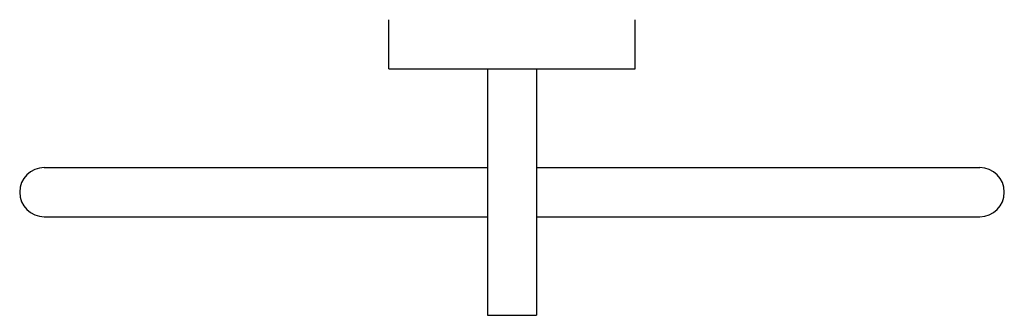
# Model space of a CAD drawing. Extents: x 68.955 to 69.155, y 424.826 to 424.886.
import ezdxf

# ---------------------------------------------------------------- set-up
doc = ezdxf.new("R2010")
doc.units = 0
doc.header["$MEASUREMENT"] = 0
doc.layers.add('LBA', color=1, linetype='CONTINUOUS')

msp = doc.modelspace()

# ---------------------------------------------------------------- linework, layer by layer
at = {"layer": 'LBA'}
for p, q in [((69.03028, 424.87554), (69.03028, 424.88554)), ((69.08028, 424.87554), (69.08028, 424.88554)), ((69.03028, 424.87554), (69.08028, 424.87554)), ((69.05028, 424.87554), (69.05028, 424.82554)), ((69.06028, 424.87554), (69.06028, 424.82554)), ((68.96028, 424.85554), (69.05028, 424.85554)), ((69.06028, 424.85554), (69.15028, 424.85554)), ((68.96028, 424.84554), (69.05028, 424.84554)), ((69.06028, 424.84554), (69.15028, 424.84554)), ((69.05028, 424.82554), (69.06028, 424.82554))]:
    msp.add_line(p, q, dxfattribs=at)
for centre, start, end in [((68.96028, 424.85054), 90, 270), ((69.15028, 424.85054), 270, 90)]:
    msp.add_arc(centre, 0.005, start, end, dxfattribs=at)

doc.saveas('drawing.dxf')
